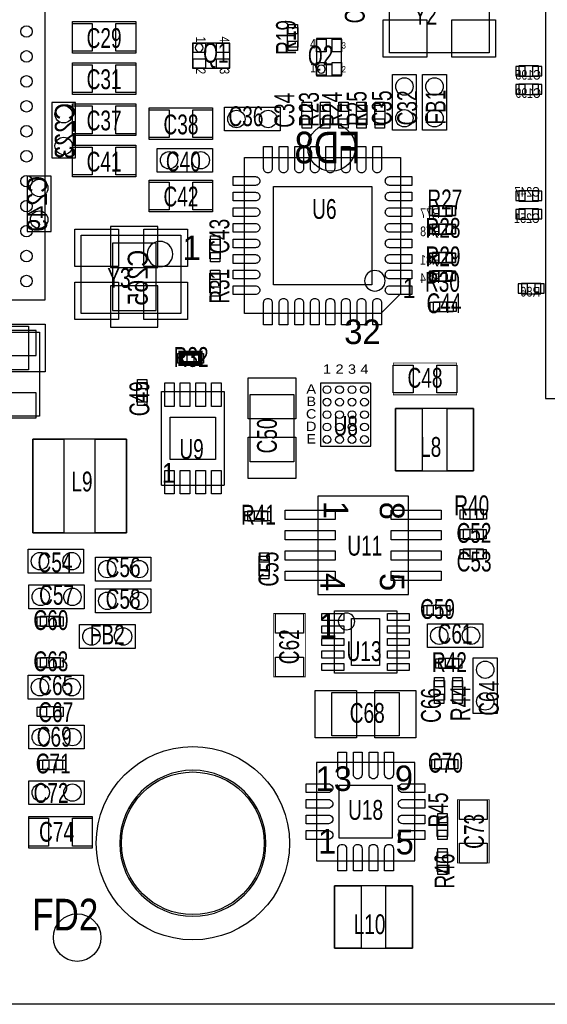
# Model space of a CAD drawing. Extents: x -75.3 to 6.7, y 91.5 to 147.4.
# Tile 2 of 11: x -55.3 to -38.4, y 91.5 to 123.1. Entities that reach past the tile are written whole.
import ezdxf
from ezdxf.enums import TextEntityAlignment as Align

# ---------------------------------------------------------------- set-up
doc = ezdxf.new("R2010")
doc.units = 0
for name, color, linetype in [('BG_OUTLINE', 1, 'CONTINUOUS'), ('PG_ASSEMBLY_BOTTOM', 2, 'CONTINUOUS'), ('PG_ASSEMBLY_TOP', 3, 'CONTINUOUS'), ('PIN_BOTTOM', 5, 'CONTINUOUS'), ('PIN_TOP', 4, 'CONTINUOUS'), ('RD_ASSEMBLY_BOTTOM', 6, 'CONTINUOUS'), ('RD_ASSEMBLY_TOP', 7, 'CONTINUOUS')]:
    doc.layers.add(name, color=color, linetype=linetype)

msp = doc.modelspace()

# ---------------------------------------------------------------- linework, layer by layer
at = {"layer": 'BG_OUTLINE'}
msp.add_lwpolyline([(-75.311, 91.51112), (-75.311, 139.799314), (-74.236072, 139.799314, 0.414214), (-73.511156, 140.52423, 0.414316), (-74.236072, 141.2494), (-75.311, 141.2494), (-75.311, 147.449286), (-32.811212, 147.449286), (-32.811212, 144.19707), (-32.811212, 143.841978, 0.414065), (-32.311086, 143.342106, 0.414065), (-31.81096, 143.841978), (-31.81096, 144.177004), (-31.81096, 147.449286), (6.688836, 147.449286), (6.688836, 146.345402), (6.688836, 141.2494), (5.613908, 141.2494, 0.414316), (4.888992, 140.52423, 0.414214), (5.613908, 139.799314), (6.68909, 139.799314), (6.68909, 91.51112)], format="xyb", close=True, dxfattribs=at)
at = {"layer": 'PG_ASSEMBLY_BOTTOM'}
for points in [[(-38.64864, 121.589292), (-39.27856, 121.589292), (-39.27856, 121.259092), (-38.64864, 121.259092)], [(-38.64864, 121.005092), (-39.27856, 121.005092), (-39.27856, 120.674892), (-38.64864, 120.674892)], [(-53.4924, 118.6434), (-53.4924, 120.4214), (-54.2544, 120.4214), (-54.2544, 118.6434)], [(-54.2798, 116.2812), (-54.2798, 118.0592), (-55.0418, 118.0592), (-55.0418, 116.2812)], [(-39.27856, 117.2591), (-38.64864, 117.2591), (-38.64864, 117.5893), (-39.27856, 117.5893)], [(-41.41724, 117.1067), (-42.04716, 117.1067), (-42.04716, 116.7765), (-41.41724, 116.7765)], [(-39.27856, 116.6749), (-38.64864, 116.6749), (-38.64864, 117.0051), (-39.27856, 117.0051)], [(-41.41724, 116.5225), (-42.04716, 116.5225), (-42.04716, 116.1923), (-41.41724, 116.1923)], [(-50.9143, 113.7539), (-50.9143, 115.9129), (-52.3113, 115.9129), (-52.3113, 113.7539)], [(-41.41724, 115.6081), (-42.04716, 115.6081), (-42.04716, 115.2779), (-41.41724, 115.2779)], [(-41.41724, 115.0239), (-42.04716, 115.0239), (-42.04716, 114.6937), (-41.41724, 114.6937)], [(-39.20236, 114.2873), (-38.57244, 114.2873), (-38.57244, 114.6175), (-39.20236, 114.6175)], [(-54.652926, 113.05921), (-54.652926, 110.35919), (-56.853074, 110.35919), (-56.853074, 113.05921)]]:
    msp.add_lwpolyline(points, close=True, dxfattribs=at)
at = {"layer": 'PG_ASSEMBLY_TOP'}
for points in [[(-38.424104, 133.928104), (-38.424104, 110.927896), (-15.423896, 110.927896), (-15.423896, 133.928104)], [(-68.467986, 114.094514), (-54.468014, 114.094514), (-54.468014, 126.494286), (-68.467986, 126.494286)], [(-40.2336, 122.0089), (-43.434, 122.0089), (-43.434, 124.5235), (-40.2336, 124.5235)], [(-51.562, 121.9962), (-53.594, 121.9962), (-53.594, 123.0122), (-51.562, 123.0122)], [(-46.3677, 122.81916), (-46.3677, 122.18924), (-46.6979, 122.18924), (-46.6979, 122.81916)], [(-45.76445, 121.269252), (-44.96435, 121.269252), (-44.96435, 122.469148), (-45.76445, 122.469148)], [(-49.748948, 122.32005), (-49.748948, 121.51995), (-48.549052, 121.51995), (-48.549052, 122.32005)], [(-51.562, 120.6754), (-53.594, 120.6754), (-53.594, 121.6914), (-51.562, 121.6914)], [(-42.5704, 121.3104), (-42.5704, 119.5324), (-43.3324, 119.5324), (-43.3324, 121.3104)], [(-42.3672, 119.5324), (-42.3672, 121.3104), (-41.6052, 121.3104), (-41.6052, 119.5324)], [(-51.562, 119.3546), (-53.594, 119.3546), (-53.594, 120.3706), (-51.562, 120.3706)], [(-48.7172, 120.269), (-46.9392, 120.269), (-46.9392, 119.507), (-48.7172, 119.507)], [(-46.2407, 119.70004), (-46.2407, 120.32996), (-45.9105, 120.32996), (-45.9105, 119.70004)], [(-45.3263, 120.32996), (-45.3263, 119.70004), (-45.6565, 119.70004), (-45.6565, 120.32996)], [(-44.7421, 120.32996), (-44.7421, 119.70004), (-45.0723, 119.70004), (-45.0723, 120.32996)], [(-44.1579, 120.32996), (-44.1579, 119.70004), (-44.4881, 119.70004), (-44.4881, 120.32996)], [(-43.9039, 119.70004), (-43.9039, 120.32996), (-43.5737, 120.32996), (-43.5737, 119.70004)], [(-49.0982, 119.2276), (-51.1302, 119.2276), (-51.1302, 120.2436), (-49.0982, 120.2436)], [(-51.562, 118.0338), (-53.594, 118.0338), (-53.594, 119.0498), (-51.562, 119.0498)], [(-50.8762, 118.9482), (-49.0982, 118.9482), (-49.0982, 118.1862), (-50.8762, 118.1862)], [(-43.70832, 113.648998), (-48.07712, 113.648998), (-48.07712, 118.652798), (-43.07332, 118.652798), (-43.07332, 114.283998)], [(-49.0982, 116.9162), (-51.1302, 116.9162), (-51.1302, 117.9322), (-49.0982, 117.9322)], [(-42.04716, 117.1067), (-41.41724, 117.1067), (-41.41724, 116.7765), (-42.04716, 116.7765)], [(-42.04716, 116.5225), (-41.41724, 116.5225), (-41.41724, 116.1923), (-42.04716, 116.1923)], [(-50.1142, 113.6523), (-53.3146, 113.6523), (-53.3146, 116.1669), (-50.1142, 116.1669)], [(-48.8569, 116.03736), (-48.8569, 115.40744), (-49.1871, 115.40744), (-49.1871, 116.03736)], [(-42.04716, 115.6081), (-41.41724, 115.6081), (-41.41724, 115.2779), (-42.04716, 115.2779)], [(-48.8569, 114.94516), (-48.8569, 114.31524), (-49.1871, 114.31524), (-49.1871, 114.94516)], [(-42.04716, 115.0239), (-41.41724, 115.0239), (-41.41724, 114.6937), (-42.04716, 114.6937)], [(-42.02176, 114.0333), (-41.39184, 114.0333), (-41.39184, 113.7031), (-42.02176, 113.7031)], [(-55.0037, 111.8489), (-57.1627, 111.8489), (-57.1627, 113.2459), (-55.0037, 113.2459)], [(-51.1937, 111.43996), (-51.1937, 110.81004), (-51.5239, 110.81004), (-51.5239, 111.43996)], [(-44.023534, 109.406182), (-44.023534, 111.421418), (-45.638466, 111.421418), (-45.638466, 109.406182)], [(-47.8917, 108.9025), (-47.8917, 111.0615), (-46.4947, 111.0615), (-46.4947, 108.9025)], [(-43.232324, 108.609638), (-40.732456, 108.609638), (-40.732456, 110.609634), (-43.232324, 110.609634)], [(-51.865276, 109.627924), (-54.865524, 109.627924), (-54.865524, 106.627676), (-51.865276, 106.627676)], [(-45.722286, 107.795314), (-45.722286, 104.650286), (-42.822114, 104.650286), (-42.822114, 107.795314)], [(-47.96536, 107.3277), (-47.33544, 107.3277), (-47.33544, 106.9975), (-47.96536, 106.9975)], [(-40.42664, 107.0483), (-41.05656, 107.0483), (-41.05656, 107.3785), (-40.42664, 107.3785)], [(-41.05656, 106.7435), (-40.42664, 106.7435), (-40.42664, 106.4133), (-41.05656, 106.4133)], [(-55.0164, 106.0958), (-53.2384, 106.0958), (-53.2384, 105.3338), (-55.0164, 105.3338)], [(-41.05656, 106.1085), (-40.42664, 106.1085), (-40.42664, 105.7783), (-41.05656, 105.7783)], [(-51.0794, 105.0798), (-52.8574, 105.0798), (-52.8574, 105.8418), (-51.0794, 105.8418)], [(-47.2821, 105.87736), (-47.2821, 105.24744), (-47.6123, 105.24744), (-47.6123, 105.87736)], [(-53.213, 104.1908), (-54.991, 104.1908), (-54.991, 104.9528), (-53.213, 104.9528)], [(-51.0794, 104.0638), (-52.8574, 104.0638), (-52.8574, 104.8258), (-51.0794, 104.8258)], [(-42.22496, 104.3051), (-41.59504, 104.3051), (-41.59504, 103.9749), (-42.22496, 103.9749)], [(-54.62016, 103.9495), (-53.99024, 103.9495), (-53.99024, 103.6193), (-54.62016, 103.6193)], [(-43.196002, 104.123998), (-43.196002, 102.124002), (-45.195998, 102.124002), (-45.195998, 104.123998)], [(-51.5874, 102.9208), (-53.3654, 102.9208), (-53.3654, 103.6828), (-51.5874, 103.6828)], [(-40.4368, 102.9462), (-42.2148, 102.9462), (-42.2148, 103.7082), (-40.4368, 103.7082)], [(-54.62016, 102.6287), (-53.99024, 102.6287), (-53.99024, 102.2985), (-54.62016, 102.2985)], [(-41.84396, 102.6033), (-41.21404, 102.6033), (-41.21404, 102.2731), (-41.84396, 102.2731)], [(-40.7416, 100.838), (-40.7416, 102.616), (-39.9796, 102.616), (-39.9796, 100.838)], [(-53.2384, 101.2952), (-55.0164, 101.2952), (-55.0164, 102.0572), (-53.2384, 102.0572)], [(-41.6687, 101.88956), (-41.6687, 101.25964), (-41.9989, 101.25964), (-41.9989, 101.88956)], [(-41.0845, 101.88956), (-41.0845, 101.25964), (-41.4147, 101.25964), (-41.4147, 101.88956)], [(-45.2755, 101.5111), (-43.1165, 101.5111), (-43.1165, 100.1141), (-45.2755, 100.1141)], [(-53.99024, 100.7237), (-54.62016, 100.7237), (-54.62016, 101.0539), (-53.99024, 101.0539)], [(-54.991, 100.457), (-53.213, 100.457), (-53.213, 99.695), (-54.991, 99.695)], [(-54.54396, 99.3521), (-53.91404, 99.3521), (-53.91404, 99.0219), (-54.54396, 99.0219)], [(-45.771054, 96.113346), (-42.620946, 96.113346), (-42.620946, 99.263454), (-45.771054, 99.263454)], [(-41.97096, 99.3775), (-41.34104, 99.3775), (-41.34104, 99.0473), (-41.97096, 99.0473)], [(-54.991, 98.679), (-53.213, 98.679), (-53.213, 97.917), (-54.991, 97.917)], [(-52.959, 96.52), (-54.991, 96.52), (-54.991, 97.536), (-52.959, 97.536)], [(-41.8973, 96.89084), (-41.8973, 97.52076), (-41.5671, 97.52076), (-41.5671, 96.89084)], [(-41.8973, 95.77324), (-41.8973, 96.40316), (-41.5671, 96.40316), (-41.5671, 95.77324)], [(-45.191934, 93.310202), (-42.692066, 93.310202), (-42.692066, 95.310198), (-45.191934, 95.310198)]]:
    msp.add_lwpolyline(points, close=True, dxfattribs=at)
for points in [[(-49.403, 122.174, 1), (-49.657, 122.174, 1)], [(-45.4914, 121.4882, 1), (-45.7454, 121.4882, 1)], [(-50.377852, 115.5573, 1), (-51.196748, 115.5573, 1)], [(-43.56862, 114.703098, 1), (-44.22902, 114.703098, 1)], [(-44.540424, 103.7844, 1), (-45.070776, 103.7844, 1)], [(-47.392844, 96.6724, 1), (-52.073556, 96.6724, 1)]]:
    msp.add_lwpolyline(points, format="xyb", close=True, dxfattribs=at)
for points, const_width in [([(-50.12436, 112.3823), (-49.49444, 112.3823), (-49.49444, 112.0521), (-50.12436, 112.0521)], 0.1524), ([(-43.307, 112.0648), (-41.275, 112.0648), (-41.275, 111.0488), (-43.307, 111.0488)], 0.0254), ([(-47.1424, 102.0064), (-47.1424, 104.0384), (-46.1264, 104.0384), (-46.1264, 102.0064)], 0.0254), ([(-40.2336, 98.0694), (-40.2336, 96.0374), (-41.2496, 96.0374), (-41.2496, 98.0694)], 0.0254)]:
    msp.add_lwpolyline(points, close=True, dxfattribs=dict(at, const_width=const_width))
for points in [[(-50.733198, 108.151676), (-50.733198, 111.151924), (-48.733202, 111.151924), (-48.733202, 108.151676)], [(-50.733198, 108.151676), (-48.733202, 108.151676)]]:
    msp.add_lwpolyline(points, dxfattribs=at)
at = {"layer": 'PIN_BOTTOM'}
for points in [[(-39.08044, 121.274078), (-39.08044, 121.574052), (-39.380414, 121.574052), (-39.380414, 121.274078)], [(-38.546532, 121.274078), (-38.546532, 121.574052), (-38.846506, 121.574052), (-38.846506, 121.274078)], [(-39.08044, 120.689878), (-39.08044, 120.989852), (-39.380414, 120.989852), (-39.380414, 120.689878)], [(-38.546532, 120.689878), (-38.546532, 120.989852), (-38.846506, 120.989852), (-38.846506, 120.689878)], [(-39.380541, 117.574187), (-39.380541, 117.274213), (-39.080567, 117.274213), (-39.080567, 117.574187)], [(-38.846633, 117.574187), (-38.846633, 117.274213), (-38.546659, 117.274213), (-38.546659, 117.574187)], [(-41.84904, 116.791486), (-41.84904, 117.09146), (-42.149014, 117.09146), (-42.149014, 116.791486)], [(-41.315132, 116.791486), (-41.315132, 117.09146), (-41.615106, 117.09146), (-41.615106, 116.791486)], [(-39.380541, 116.989987), (-39.380541, 116.690013), (-39.080567, 116.690013), (-39.080567, 116.989987)], [(-38.846633, 116.989987), (-38.846633, 116.690013), (-38.546659, 116.690013), (-38.546659, 116.989987)], [(-41.84904, 116.207286), (-41.84904, 116.50726), (-42.149014, 116.50726), (-42.149014, 116.207286)], [(-41.315132, 116.207286), (-41.315132, 116.50726), (-41.615106, 116.50726), (-41.615106, 116.207286)], [(-52.3748, 116.4463), (-52.3748, 115.1255), (-50.8508, 115.1255), (-50.8508, 116.4463)], [(-41.84904, 115.292886), (-41.84904, 115.59286), (-42.149014, 115.59286), (-42.149014, 115.292886)], [(-41.315132, 115.292886), (-41.315132, 115.59286), (-41.615106, 115.59286), (-41.615106, 115.292886)], [(-41.84904, 114.708686), (-41.84904, 115.00866), (-42.149014, 115.00866), (-42.149014, 114.708686)], [(-41.315132, 114.708686), (-41.315132, 115.00866), (-41.615106, 115.00866), (-41.615106, 114.708686)], [(-39.304341, 114.602387), (-39.304341, 114.302413), (-39.004367, 114.302413), (-39.004367, 114.602387)], [(-38.770433, 114.602387), (-38.770433, 114.302413), (-38.470459, 114.302413), (-38.470459, 114.602387)], [(-52.3748, 114.5413), (-52.3748, 113.2205), (-50.8508, 113.2205), (-50.8508, 114.5413)], [(-56.752998, 112.309148), (-54.753002, 112.309148), (-54.753002, 113.109248), (-56.752998, 113.109248)], [(-56.752998, 110.309152), (-54.753002, 110.309152), (-54.753002, 111.109252), (-56.752998, 111.109252)]]:
    msp.add_lwpolyline(points, close=True, dxfattribs=at)
for centre, radius in [((-53.8734, 120.0404), 0.2794), ((-45.2882, 118.9736), 0.762), ((-53.8734, 119.0244), 0.2794), ((-54.6608, 117.6782), 0.2794), ((-54.6608, 116.6622), 0.2794), ((-49.7332, 96.6724), 3.0988)]:
    msp.add_circle(centre, radius, dxfattribs=at)
at = {"layer": 'PIN_TOP'}
for points in [[(-53.594, 122.0597), (-53.594, 122.9487), (-52.959, 122.9487), (-52.959, 122.0597)], [(-52.197, 122.0597), (-52.197, 122.9487), (-51.562, 122.9487), (-51.562, 122.0597)], [(-46.682787, 122.921141), (-46.382813, 122.921141), (-46.382813, 122.621167), (-46.682787, 122.621167)], [(-42.23385, 123.066048), (-42.23385, 121.866152), (-43.633898, 121.866152), (-43.633898, 123.066048)], [(-40.033702, 123.066048), (-40.033702, 121.866152), (-41.43375, 121.866152), (-41.43375, 123.066048)], [(-49.724945, 122.320431), (-49.322863, 122.320431), (-49.322863, 122.019441), (-49.724945, 122.019441)], [(-48.975137, 122.320431), (-48.573055, 122.320431), (-48.573055, 122.019441), (-48.975137, 122.019441)], [(-46.682787, 122.387233), (-46.382813, 122.387233), (-46.382813, 122.087259), (-46.682787, 122.087259)], [(-45.764958, 122.042936), (-45.764958, 122.445018), (-45.463968, 122.445018), (-45.463968, 122.042936)], [(-45.265086, 122.042936), (-45.265086, 122.445018), (-44.964096, 122.445018), (-44.964096, 122.042936)], [(-53.594, 120.7389), (-53.594, 121.6279), (-52.959, 121.6279), (-52.959, 120.7389)], [(-52.197, 120.7389), (-52.197, 121.6279), (-51.562, 121.6279), (-51.562, 120.7389)], [(-49.724945, 121.820559), (-49.322863, 121.820559), (-49.322863, 121.519569), (-49.724945, 121.519569)], [(-48.975137, 121.820559), (-48.573055, 121.820559), (-48.573055, 121.519569), (-48.975137, 121.519569)], [(-45.764958, 121.293128), (-45.764958, 121.69521), (-45.463968, 121.69521), (-45.463968, 121.293128)], [(-45.265086, 121.293128), (-45.265086, 121.69521), (-44.964096, 121.69521), (-44.964096, 121.293128)], [(-53.594, 119.4181), (-53.594, 120.3071), (-52.959, 120.3071), (-52.959, 119.4181)], [(-52.197, 119.4181), (-52.197, 120.3071), (-51.562, 120.3071), (-51.562, 119.4181)], [(-45.925613, 120.131967), (-46.225587, 120.131967), (-46.225587, 120.431941), (-45.925613, 120.431941)], [(-45.641387, 120.431941), (-45.341413, 120.431941), (-45.341413, 120.131967), (-45.641387, 120.131967)], [(-45.057187, 120.431941), (-44.757213, 120.431941), (-44.757213, 120.131967), (-45.057187, 120.131967)], [(-44.472987, 120.431941), (-44.173013, 120.431941), (-44.173013, 120.131967), (-44.472987, 120.131967)], [(-43.588813, 120.131967), (-43.888787, 120.131967), (-43.888787, 120.431941), (-43.588813, 120.431941)], [(-51.1302, 119.2911), (-51.1302, 120.1801), (-50.4952, 120.1801), (-50.4952, 119.2911)], [(-49.7332, 119.2911), (-49.7332, 120.1801), (-49.0982, 120.1801), (-49.0982, 119.2911)], [(-45.925613, 119.598059), (-46.225587, 119.598059), (-46.225587, 119.898033), (-45.925613, 119.898033)], [(-45.641387, 119.898033), (-45.341413, 119.898033), (-45.341413, 119.598059), (-45.641387, 119.598059)], [(-45.057187, 119.898033), (-44.757213, 119.898033), (-44.757213, 119.598059), (-45.057187, 119.598059)], [(-44.472987, 119.898033), (-44.173013, 119.898033), (-44.173013, 119.598059), (-44.472987, 119.598059)], [(-43.588813, 119.598059), (-43.888787, 119.598059), (-43.888787, 119.898033), (-43.588813, 119.898033)], [(-53.594, 118.0973), (-53.594, 118.9863), (-52.959, 118.9863), (-52.959, 118.0973)], [(-52.197, 118.0973), (-52.197, 118.9863), (-51.562, 118.9863), (-51.562, 118.0973)], [(-51.1302, 116.9797), (-51.1302, 117.8687), (-50.4952, 117.8687), (-50.4952, 116.9797)], [(-49.7332, 116.9797), (-49.7332, 117.8687), (-49.0982, 117.8687), (-49.0982, 116.9797)], [(-44.00042, 117.725698), (-44.00042, 114.576098), (-47.15002, 114.576098), (-47.15002, 117.725698)], [(-42.149268, 116.791486), (-42.149268, 117.09146), (-41.849294, 117.09146), (-41.849294, 116.791486)], [(-41.61536, 116.791486), (-41.61536, 117.09146), (-41.315386, 117.09146), (-41.315386, 116.791486)], [(-42.149268, 116.207286), (-42.149268, 116.50726), (-41.849294, 116.50726), (-41.849294, 116.207286)], [(-41.61536, 116.207286), (-41.61536, 116.50726), (-41.315386, 116.50726), (-41.315386, 116.207286)], [(-52.119276, 116.360448), (-52.119276, 115.160552), (-53.519324, 115.160552), (-53.519324, 116.360448)], [(-49.909476, 116.360448), (-49.909476, 115.160552), (-51.309524, 115.160552), (-51.309524, 116.360448)], [(-49.171987, 116.139341), (-48.872013, 116.139341), (-48.872013, 115.839367), (-49.171987, 115.839367)], [(-49.171987, 115.605433), (-48.872013, 115.605433), (-48.872013, 115.305459), (-49.171987, 115.305459)], [(-42.149268, 115.292886), (-42.149268, 115.59286), (-41.849294, 115.59286), (-41.849294, 115.292886)], [(-41.61536, 115.292886), (-41.61536, 115.59286), (-41.315386, 115.59286), (-41.315386, 115.292886)], [(-49.171987, 115.047141), (-48.872013, 115.047141), (-48.872013, 114.747167), (-49.171987, 114.747167)], [(-42.149268, 114.708686), (-42.149268, 115.00866), (-41.849294, 115.00866), (-41.849294, 114.708686)], [(-41.61536, 114.708686), (-41.61536, 115.00866), (-41.315386, 115.00866), (-41.315386, 114.708686)], [(-52.119276, 114.658648), (-52.119276, 113.458752), (-53.519324, 113.458752), (-53.519324, 114.658648)], [(-49.909476, 114.658648), (-49.909476, 113.458752), (-51.309524, 113.458752), (-51.309524, 114.658648)], [(-49.171987, 114.513233), (-48.872013, 114.513233), (-48.872013, 114.213259), (-49.171987, 114.213259)], [(-42.123868, 113.718086), (-42.123868, 114.01806), (-41.823894, 114.01806), (-41.823894, 113.718086)], [(-41.58996, 113.718086), (-41.58996, 114.01806), (-41.289986, 114.01806), (-41.289986, 113.718086)], [(-55.7911, 113.3094), (-54.4703, 113.3094), (-54.4703, 111.7854), (-55.7911, 111.7854)], [(-50.226468, 112.067086), (-50.226468, 112.36706), (-49.926494, 112.36706), (-49.926494, 112.067086)], [(-49.69256, 112.067086), (-49.69256, 112.36706), (-49.392586, 112.36706), (-49.392586, 112.067086)], [(-42.672, 112.0013), (-42.672, 111.1123), (-43.307, 111.1123), (-43.307, 112.0013)], [(-41.275, 112.0013), (-41.275, 111.1123), (-41.91, 111.1123), (-41.91, 112.0013)], [(-51.508787, 111.541941), (-51.208813, 111.541941), (-51.208813, 111.241967), (-51.508787, 111.241967)], [(-50.635662, 110.67669), (-50.635662, 111.426752), (-50.330862, 111.426752), (-50.330862, 110.67669)], [(-50.135536, 110.67669), (-50.135536, 111.426752), (-49.830736, 111.426752), (-49.830736, 110.67669)], [(-49.635664, 110.67669), (-49.635664, 111.426752), (-49.330864, 111.426752), (-49.330864, 110.67669)], [(-49.135538, 110.67669), (-49.135538, 111.426752), (-48.830738, 111.426752), (-48.830738, 110.67669)], [(-46.4312, 111.5949), (-46.4312, 110.2741), (-47.9552, 110.2741), (-47.9552, 111.5949)], [(-51.508787, 111.008033), (-51.208813, 111.008033), (-51.208813, 110.708059), (-51.508787, 110.708059)], [(-42.38244, 108.609638), (-43.232324, 108.609638), (-43.232324, 110.609634), (-42.38244, 110.609634)], [(-40.732456, 108.609638), (-41.58234, 108.609638), (-41.58234, 110.609634), (-40.732456, 110.609634)], [(-50.463196, 108.971842), (-50.463196, 110.331758), (-49.003204, 110.331758), (-49.003204, 108.971842)], [(-53.865399, 109.627797), (-53.865399, 106.627803), (-54.865397, 106.627803), (-54.865397, 109.627797)], [(-51.865403, 109.627797), (-51.865403, 106.627803), (-52.865401, 106.627803), (-52.865401, 109.627797)], [(-46.4312, 109.6899), (-46.4312, 108.3691), (-47.9552, 108.3691), (-47.9552, 109.6899)], [(-50.635662, 107.876594), (-50.635662, 108.626656), (-50.330862, 108.626656), (-50.330862, 107.876594)], [(-50.135536, 107.876594), (-50.135536, 108.626656), (-49.830736, 108.626656), (-49.830736, 107.876594)], [(-49.635664, 107.876594), (-49.635664, 108.626656), (-49.330864, 108.626656), (-49.330864, 107.876594)], [(-49.135538, 107.876594), (-49.135538, 108.626656), (-48.830738, 108.626656), (-48.830738, 107.876594)], [(-48.067468, 107.012486), (-48.067468, 107.31246), (-47.767494, 107.31246), (-47.767494, 107.012486)], [(-47.53356, 107.012486), (-47.53356, 107.31246), (-47.233586, 107.31246), (-47.233586, 107.012486)], [(-46.772195, 107.347893), (-45.172249, 107.347893), (-45.172249, 107.047919), (-46.772195, 107.047919)], [(-43.372151, 107.347893), (-41.772205, 107.347893), (-41.772205, 107.047919), (-43.372151, 107.047919)], [(-40.858567, 107.363387), (-40.858567, 107.063413), (-41.158541, 107.063413), (-41.158541, 107.363387)], [(-40.324659, 107.363387), (-40.324659, 107.063413), (-40.624633, 107.063413), (-40.624633, 107.363387)], [(-46.772195, 106.697907), (-45.172249, 106.697907), (-45.172249, 106.397933), (-46.772195, 106.397933)], [(-43.372151, 106.697907), (-41.772205, 106.697907), (-41.772205, 106.397933), (-43.372151, 106.397933)], [(-41.158668, 106.428286), (-41.158668, 106.72826), (-40.858694, 106.72826), (-40.858694, 106.428286)], [(-40.62476, 106.428286), (-40.62476, 106.72826), (-40.324786, 106.72826), (-40.324786, 106.428286)], [(-46.772195, 106.047667), (-45.172249, 106.047667), (-45.172249, 105.747693), (-46.772195, 105.747693)], [(-43.372151, 106.047667), (-41.772205, 106.047667), (-41.772205, 105.747693), (-43.372151, 105.747693)], [(-41.158668, 105.793286), (-41.158668, 106.09326), (-40.858694, 106.09326), (-40.858694, 105.793286)], [(-40.62476, 105.793286), (-40.62476, 106.09326), (-40.324786, 106.09326), (-40.324786, 105.793286)], [(-47.597187, 105.979341), (-47.297213, 105.979341), (-47.297213, 105.679367), (-47.597187, 105.679367)], [(-47.597187, 105.445433), (-47.297213, 105.445433), (-47.297213, 105.145459), (-47.597187, 105.145459)], [(-46.772195, 105.397681), (-45.172249, 105.397681), (-45.172249, 105.097707), (-46.772195, 105.097707)], [(-43.372151, 105.397681), (-41.772205, 105.397681), (-41.772205, 105.097707), (-43.372151, 105.097707)], [(-42.327068, 103.989886), (-42.327068, 104.28986), (-42.027094, 104.28986), (-42.027094, 103.989886)], [(-41.79316, 103.989886), (-41.79316, 104.28986), (-41.493186, 104.28986), (-41.493186, 103.989886)], [(-54.722268, 103.634286), (-54.722268, 103.93426), (-54.422294, 103.93426), (-54.422294, 103.634286)], [(-54.18836, 103.634286), (-54.18836, 103.93426), (-53.888386, 103.93426), (-53.888386, 103.634286)], [(-47.0789, 104.0384), (-46.1899, 104.0384), (-46.1899, 103.4034), (-47.0789, 103.4034)], [(-45.596048, 104.039162), (-44.896024, 104.039162), (-44.896024, 103.809038), (-45.596048, 103.809038)], [(-44.645961, 103.874062), (-43.746039, 103.874062), (-43.746039, 102.373938), (-44.645961, 102.373938)], [(-43.495976, 104.039162), (-42.795952, 104.039162), (-42.795952, 103.809038), (-43.495976, 103.809038)], [(-45.596048, 103.639112), (-44.896024, 103.639112), (-44.896024, 103.408988), (-45.596048, 103.408988)], [(-43.495976, 103.639112), (-42.795952, 103.639112), (-42.795952, 103.408988), (-43.495976, 103.408988)], [(-45.596048, 103.239062), (-44.896024, 103.239062), (-44.896024, 103.008938), (-45.596048, 103.008938)], [(-43.495976, 103.239062), (-42.795952, 103.239062), (-42.795952, 103.008938), (-43.495976, 103.008938)], [(-54.722268, 102.313486), (-54.722268, 102.61346), (-54.422294, 102.61346), (-54.422294, 102.313486)], [(-54.18836, 102.313486), (-54.18836, 102.61346), (-53.888386, 102.61346), (-53.888386, 102.313486)], [(-47.0789, 102.6414), (-46.1899, 102.6414), (-46.1899, 102.0064), (-47.0789, 102.0064)], [(-45.596048, 102.839012), (-44.896024, 102.839012), (-44.896024, 102.608888), (-45.596048, 102.608888)], [(-43.495976, 102.839012), (-42.795952, 102.839012), (-42.795952, 102.608888), (-43.495976, 102.608888)], [(-41.946068, 102.288086), (-41.946068, 102.58806), (-41.646094, 102.58806), (-41.646094, 102.288086)], [(-41.41216, 102.288086), (-41.41216, 102.58806), (-41.112186, 102.58806), (-41.112186, 102.288086)], [(-45.596048, 102.438962), (-44.896024, 102.438962), (-44.896024, 102.208838), (-45.596048, 102.208838)], [(-43.495976, 102.438962), (-42.795952, 102.438962), (-42.795952, 102.208838), (-43.495976, 102.208838)], [(-41.983787, 101.991541), (-41.683813, 101.991541), (-41.683813, 101.691567), (-41.983787, 101.691567)], [(-41.399587, 101.991541), (-41.099613, 101.991541), (-41.099613, 101.691567), (-41.399587, 101.691567)], [(-44.4881, 100.0506), (-45.8089, 100.0506), (-45.8089, 101.5746), (-44.4881, 101.5746)], [(-42.5831, 100.0506), (-43.9039, 100.0506), (-43.9039, 101.5746), (-42.5831, 101.5746)], [(-41.983787, 101.457633), (-41.683813, 101.457633), (-41.683813, 101.157659), (-41.983787, 101.157659)], [(-41.399587, 101.457633), (-41.099613, 101.457633), (-41.099613, 101.157659), (-41.399587, 101.157659)], [(-54.422167, 101.038787), (-54.422167, 100.738813), (-54.722141, 100.738813), (-54.722141, 101.038787)], [(-53.888259, 101.038787), (-53.888259, 100.738813), (-54.188233, 100.738813), (-54.188233, 101.038787)], [(-54.646068, 99.036886), (-54.646068, 99.33686), (-54.346094, 99.33686), (-54.346094, 99.036886)], [(-54.11216, 99.036886), (-54.11216, 99.33686), (-53.812186, 99.33686), (-53.812186, 99.036886)], [(-42.073068, 99.062286), (-42.073068, 99.36226), (-41.773094, 99.36226), (-41.773094, 99.062286)], [(-41.53916, 99.062286), (-41.53916, 99.36226), (-41.239186, 99.36226), (-41.239186, 99.062286)], [(-43.345989, 96.838389), (-45.046011, 96.838389), (-45.046011, 98.538411), (-43.345989, 98.538411)], [(-40.2971, 97.4344), (-41.1861, 97.4344), (-41.1861, 98.0694), (-40.2971, 98.0694)], [(-41.582213, 97.322767), (-41.882187, 97.322767), (-41.882187, 97.622741), (-41.582213, 97.622741)], [(-54.991, 96.5835), (-54.991, 97.4725), (-54.356, 97.4725), (-54.356, 96.5835)], [(-53.594, 96.5835), (-53.594, 97.4725), (-52.959, 97.4725), (-52.959, 96.5835)], [(-41.582213, 96.788859), (-41.882187, 96.788859), (-41.882187, 97.088833), (-41.582213, 97.088833)], [(-40.2971, 96.0374), (-41.1861, 96.0374), (-41.1861, 96.6724), (-40.2971, 96.6724)], [(-41.582213, 96.205167), (-41.882187, 96.205167), (-41.882187, 96.505141), (-41.582213, 96.505141)], [(-41.582213, 95.671259), (-41.882187, 95.671259), (-41.882187, 95.971233), (-41.582213, 95.971233)], [(-44.34205, 93.310202), (-45.191934, 93.310202), (-45.191934, 95.310198), (-44.34205, 95.310198)], [(-42.692066, 93.310202), (-43.54195, 93.310202), (-43.54195, 95.310198), (-42.692066, 95.310198)]]:
    msp.add_lwpolyline(points, close=True, dxfattribs=at)
for points in [[(-47.185326, 118.30177, -0.414214), (-47.32528, 118.161816, -0.414214), (-47.465234, 118.30177), (-47.465234, 119.0117), (-47.185326, 119.0117)], [(-46.684946, 118.30177, -0.414214), (-46.8249, 118.161816, -0.414214), (-46.964854, 118.30177), (-46.964854, 119.0117), (-46.684946, 119.0117)], [(-46.184566, 118.30177, -0.414214), (-46.32452, 118.161816, -0.414214), (-46.464474, 118.30177), (-46.464474, 119.0117), (-46.184566, 119.0117)], [(-45.684186, 118.30177, -0.414214), (-45.82414, 118.161816, -0.414214), (-45.964094, 118.30177), (-45.964094, 119.0117), (-45.684186, 119.0117)], [(-45.186346, 118.30177, -0.414214), (-45.3263, 118.161816, -0.414214), (-45.466254, 118.30177), (-45.466254, 119.0117), (-45.186346, 119.0117)], [(-44.685966, 118.30177, -0.414214), (-44.82592, 118.161816, -0.414214), (-44.965874, 118.30177), (-44.965874, 119.0117), (-44.685966, 119.0117)], [(-44.185586, 118.30177, -0.414214), (-44.32554, 118.161816, -0.414214), (-44.465494, 118.30177), (-44.465494, 119.0117), (-44.185586, 119.0117)], [(-43.685206, 118.30177, -0.414214), (-43.82516, 118.161816, -0.414214), (-43.965114, 118.30177), (-43.965114, 119.0117), (-43.685206, 119.0117)], [(-47.726092, 118.040912, -0.414214), (-47.586138, 117.900958, -0.414214), (-47.726092, 117.761004), (-48.436022, 117.761004), (-48.436022, 118.040912)], [(-43.424348, 117.761004, -0.414214), (-43.564302, 117.900958, -0.414214), (-43.424348, 118.040912), (-42.714418, 118.040912), (-42.714418, 117.761004)], [(-47.726092, 117.540532, -0.414214), (-47.586138, 117.400578, -0.414214), (-47.726092, 117.260624), (-48.436022, 117.260624), (-48.436022, 117.540532)], [(-43.424348, 117.260624, -0.414214), (-43.564302, 117.400578, -0.414214), (-43.424348, 117.540532), (-42.714418, 117.540532), (-42.714418, 117.260624)], [(-47.726092, 117.040152, -0.414214), (-47.586138, 116.900198, -0.414214), (-47.726092, 116.760244), (-48.436022, 116.760244), (-48.436022, 117.040152)], [(-43.424348, 116.760244, -0.414214), (-43.564302, 116.900198, -0.414214), (-43.424348, 117.040152), (-42.714418, 117.040152), (-42.714418, 116.760244)], [(-47.726092, 116.539772, -0.414214), (-47.586138, 116.399818, -0.414214), (-47.726092, 116.259864), (-48.436022, 116.259864), (-48.436022, 116.539772)], [(-43.424348, 116.259864, -0.414214), (-43.564302, 116.399818, -0.414214), (-43.424348, 116.539772), (-42.714418, 116.539772), (-42.714418, 116.259864)], [(-47.726092, 116.041932, -0.414214), (-47.586138, 115.901978, -0.414214), (-47.726092, 115.762024), (-48.436022, 115.762024), (-48.436022, 116.041932)], [(-43.424348, 115.762024, -0.414214), (-43.564302, 115.901978, -0.414214), (-43.424348, 116.041932), (-42.714418, 116.041932), (-42.714418, 115.762024)], [(-47.726092, 115.541552, -0.414214), (-47.586138, 115.401598, -0.414214), (-47.726092, 115.261644), (-48.436022, 115.261644), (-48.436022, 115.541552)], [(-43.424348, 115.261644, -0.414214), (-43.564302, 115.401598, -0.414214), (-43.424348, 115.541552), (-42.714418, 115.541552), (-42.714418, 115.261644)], [(-47.726092, 115.041172, -0.414214), (-47.586138, 114.901218, -0.414214), (-47.726092, 114.761264), (-48.436022, 114.761264), (-48.436022, 115.041172)], [(-43.424348, 114.761264, -0.414214), (-43.564302, 114.901218, -0.414214), (-43.424348, 115.041172), (-42.714418, 115.041172), (-42.714418, 114.761264)], [(-47.726092, 114.540792, -0.414214), (-47.586138, 114.400838, -0.414214), (-47.726092, 114.260884), (-48.436022, 114.260884), (-48.436022, 114.540792)], [(-43.424348, 114.260884, -0.414214), (-43.564302, 114.400838, -0.414214), (-43.424348, 114.540792), (-42.714418, 114.540792), (-42.714418, 114.260884)], [(-47.465234, 114.000026, -0.414214), (-47.32528, 114.13998, -0.414214), (-47.185326, 114.000026), (-47.185326, 113.290096), (-47.465234, 113.290096)], [(-46.964854, 114.000026, -0.414214), (-46.8249, 114.13998, -0.414214), (-46.684946, 114.000026), (-46.684946, 113.290096), (-46.964854, 113.290096)], [(-46.464474, 114.000026, -0.414214), (-46.32452, 114.13998, -0.414214), (-46.184566, 114.000026), (-46.184566, 113.290096), (-46.464474, 113.290096)], [(-45.964094, 114.000026, -0.414214), (-45.82414, 114.13998, -0.414214), (-45.684186, 114.000026), (-45.684186, 113.290096), (-45.964094, 113.290096)], [(-45.466254, 114.000026, -0.414214), (-45.3263, 114.13998, -0.414214), (-45.186346, 114.000026), (-45.186346, 113.290096), (-45.466254, 113.290096)], [(-44.965874, 114.000026, -0.414214), (-44.82592, 114.13998, -0.414214), (-44.685966, 114.000026), (-44.685966, 113.290096), (-44.965874, 113.290096)], [(-44.465494, 114.000026, -0.414214), (-44.32554, 114.13998, -0.414214), (-44.185586, 114.000026), (-44.185586, 113.290096), (-44.465494, 113.290096)], [(-43.965114, 114.000026, -0.414214), (-43.82516, 114.13998, -0.414214), (-43.685206, 114.000026), (-43.685206, 113.290096), (-43.965114, 113.290096)], [(-44.806108, 99.58832), (-44.806108, 98.87839, -1.000086), (-45.086016, 98.87839), (-45.086016, 99.58832)], [(-44.305982, 99.58832), (-44.305982, 98.87839, -1.000086), (-44.58589, 98.87839), (-44.58589, 99.58832)], [(-43.80611, 99.58832), (-43.80611, 98.87839, -1.000086), (-44.086018, 98.87839), (-44.086018, 99.58832)], [(-43.305984, 99.58832), (-43.305984, 98.87839, -1.000086), (-43.585892, 98.87839), (-43.585892, 99.58832)], [(-46.09592, 98.578416), (-45.38599, 98.578416, -1.000086), (-45.38599, 98.298508), (-46.09592, 98.298508)], [(-42.29608, 98.298508), (-43.00601, 98.298508, -1.000086), (-43.00601, 98.578416), (-42.29608, 98.578416)], [(-46.09592, 98.07829), (-45.38599, 98.07829, -1.000086), (-45.38599, 97.798382), (-46.09592, 97.798382)], [(-42.29608, 97.798382), (-43.00601, 97.798382, -1.000086), (-43.00601, 98.07829), (-42.29608, 98.07829)], [(-46.09592, 97.578418), (-45.38599, 97.578418, -1.000086), (-45.38599, 97.29851), (-46.09592, 97.29851)], [(-42.29608, 97.29851), (-43.00601, 97.29851, -1.000086), (-43.00601, 97.578418), (-42.29608, 97.578418)], [(-46.09592, 97.078292), (-45.38599, 97.078292, -1.000086), (-45.38599, 96.798384), (-46.09592, 96.798384)], [(-42.29608, 96.798384), (-43.00601, 96.798384, -1.000086), (-43.00601, 97.078292), (-42.29608, 97.078292)], [(-45.086016, 95.78848), (-45.086016, 96.49841, -1.000086), (-44.806108, 96.49841), (-44.806108, 95.78848)], [(-44.58589, 95.78848), (-44.58589, 96.49841, -1.000086), (-44.305982, 96.49841), (-44.305982, 95.78848)], [(-44.086018, 95.78848), (-44.086018, 96.49841, -1.000086), (-43.80611, 96.49841), (-43.80611, 95.78848)], [(-43.585892, 95.78848), (-43.585892, 96.49841, -1.000086), (-43.305984, 96.49841), (-43.305984, 95.78848)]]:
    msp.add_lwpolyline(points, format="xyb", close=True, dxfattribs=at)
for centre, radius in [((-55.067962, 122.694446), 0.185039), ((-55.067962, 121.894346), 0.185039), ((-55.067962, 121.0945), 0.185039), ((-42.9514, 120.9294), 0.2794), ((-41.9862, 120.9294), 0.2794), ((-55.067962, 120.2944), 0.185039), ((-48.3362, 119.888), 0.2794), ((-47.3202, 119.888), 0.2794), ((-42.9514, 119.9134), 0.2794), ((-41.9862, 119.9134), 0.2794), ((-55.067962, 119.4943), 0.185039), ((-55.067962, 118.694454), 0.185039), ((-50.4952, 118.5672), 0.2794), ((-49.4792, 118.5672), 0.2794), ((-55.067962, 117.894354), 0.185039), ((-55.067962, 117.094508), 0.185039), ((-55.067962, 116.294408), 0.185039), ((-55.067962, 115.494308), 0.185039), ((-55.067962, 114.694462), 0.185039), ((-45.430948, 111.2139), 0.124968), ((-45.030898, 111.2139), 0.124968), ((-44.631102, 111.2139), 0.124968), ((-44.231052, 111.2139), 0.124968), ((-45.430948, 110.81385), 0.124968), ((-45.030898, 110.81385), 0.124968), ((-44.631102, 110.81385), 0.124968), ((-44.231052, 110.81385), 0.124968), ((-45.430948, 110.4138), 0.124968), ((-45.030898, 110.4138), 0.124968), ((-44.631102, 110.4138), 0.124968), ((-44.231052, 110.4138), 0.124968), ((-45.430948, 110.01375), 0.124968), ((-45.030898, 110.01375), 0.124968), ((-44.631102, 110.01375), 0.124968), ((-44.231052, 110.01375), 0.124968), ((-45.430948, 109.6137), 0.124968), ((-45.030898, 109.6137), 0.124968), ((-44.631102, 109.6137), 0.124968), ((-44.231052, 109.6137), 0.124968), ((-54.6354, 105.7148), 0.2794), ((-53.6194, 105.7148), 0.2794), ((-52.4764, 105.4608), 0.2794), ((-51.4604, 105.4608), 0.2794), ((-54.61, 104.5718), 0.2794), ((-53.594, 104.5718), 0.2794), ((-52.4764, 104.4448), 0.2794), ((-51.4604, 104.4448), 0.2794), ((-52.9844, 103.3018), 0.2794), ((-51.9684, 103.3018), 0.2794), ((-41.8338, 103.3272), 0.2794), ((-40.8178, 103.3272), 0.2794), ((-40.3606, 102.235), 0.2794), ((-54.6354, 101.6762), 0.2794), ((-53.6194, 101.6762), 0.2794), ((-40.3606, 101.219), 0.2794), ((-54.61, 100.076), 0.2794), ((-53.594, 100.076), 0.2794), ((-49.7332, 96.6724), 2.286), ((-54.61, 98.298), 0.2794), ((-53.594, 98.298), 0.2794), ((-53.4416, 93.6498), 0.762)]:
    msp.add_circle(centre, radius, dxfattribs=at)

# ---------------------------------------------------------------- texts
at = {"layer": 'PG_ASSEMBLY_TOP'}
for s, height, width, p in [('1', 0.30988, 0.82623, (-49.633886, 122.531886)), ('4', 0.30988, 0.82623, (-48.871124, 122.531886)), ('2', 0.30988, 0.82623, (-49.633886, 121.515124)), ('3', 0.30988, 0.82623, (-48.871124, 121.515124)), ('1', 0.78994, 0.987138, (-45.5422, 107.6452)), ('8', 0.78994, 0.987138, (-43.7388, 107.6198)), ('4', 0.78994, 0.987138, (-45.6438, 105.3338)), ('5', 0.78994, 0.987138, (-43.7388, 105.3338))]:
    msp.add_text(s, height=height, rotation=270, dxfattribs=dict(at, width=width)).set_placement(p)
for s, height, width, p in [('4', 0.30988, 0.82623, (-45.976286, 122.147076)), ('3', 0.2032, 0.875, (-44.959524, 122.147076)), ('1', 0.30988, 0.82623, (-45.976286, 121.384314)), ('2', 0.2032, 0.875, (-44.959524, 121.384314)), ('1', 0.635, 0.88, (-50.7238, 108.2294)), ('1', 0.78994, 0.987138, (-45.6946, 103.251)), ('13', 0.78994, 0.987138, (-45.7962, 98.3488)), ('9', 0.78994, 0.987138, (-43.2562, 98.3742)), ('1', 0.78994, 0.987138, (-45.72, 96.3422)), ('5', 0.78994, 0.987138, (-43.2308, 96.3168))]:
    msp.add_text(s, height=height, dxfattribs=dict(at, width=width)).set_placement(p)
for s, p in [('1', (-50.0634, 115.3668)), ('32', (-44.8818, 112.6744))]:
    msp.add_text(s, height=0.7874, dxfattribs=at).set_placement(p)
for s, height, width, p in [('1', 0.64008, 0.873016, (-42.799, 114.1476)), ('1', 0.299974, 1.166808, (-45.430948, 111.7219)), ('2', 0.299974, 1.166808, (-45.030898, 111.7219)), ('3', 0.299974, 1.166808, (-44.631102, 111.7219)), ('4', 0.299974, 1.166808, (-44.231052, 111.7219)), ('A', 0.299974, 1.166808, (-45.938948, 111.0869)), ('B', 0.299974, 1.166808, (-45.938948, 110.68685)), ('C', 0.299974, 1.166808, (-45.938948, 110.2868)), ('D', 0.299974, 1.166808, (-45.938948, 109.88675)), ('E', 0.299974, 1.166808, (-45.938948, 109.4867))]:
    msp.add_text(s, height=height, dxfattribs=dict(at, width=width)).set_placement(p, align=Align.CENTER)
at = {"layer": 'RD_ASSEMBLY_BOTTOM', "text_generation_flag": 2}
for s, height, width, p in [('C195', 0.30988, 0.82623, (-38.983666, 121.14911)), ('C199', 0.30988, 0.82623, (-38.983666, 120.56491)), ('FD8', 1.016, 0.825, (-45.4152, 118.4656)), ('C247', 0.30988, 0.82623, (-39.0144, 117.3988)), ('R77', 0.30988, 0.82623, (-42.133266, 116.717318)), ('C251', 0.30988, 0.82623, (-39.019734, 116.556282)), ('R78', 0.30988, 0.82623, (-42.133266, 116.133118)), ('R81', 0.30988, 0.82623, (-42.133266, 115.218718)), ('R84', 0.30988, 0.82623, (-42.133266, 114.634518)), ('R86', 0.30988, 0.82623, (-38.9128, 114.1984))]:
    msp.add_text(s, height=height, dxfattribs=dict(at, width=width)).set_placement(p, align=Align.CENTER)
at = {"layer": 'RD_ASSEMBLY_BOTTOM', "text_generation_flag": 2, "width": 0.875}
for s, p in [('C223', (-53.5178, 119.507)), ('C249', (-54.4068, 117.1702))]:
    msp.add_text(s, height=0.64008, rotation=90, dxfattribs=at).set_placement(p, align=Align.CENTER)
msp.add_text('C265', height=0.64008, rotation=90, dxfattribs=at).set_placement((-51.181, 115.697))
at = {"layer": 'RD_ASSEMBLY_TOP', "width": 0.72}
for s, p in [('C28', (-44.225718, 123.514866)), ('R19', (-46.4312, 122.5042)), ('C34', (-46.482, 120.1674)), ('R23', (-45.6946, 120.1928)), ('R24', (-44.953682, 120.198134)), ('R25', (-44.166282, 120.223534)), ('C35', (-43.3578, 120.2436)), ('C32', (-42.545, 120.2436)), ('FB1', (-41.6306, 120.269)), ('C43', (-48.5648, 116.1288)), ('R31', (-48.5648, 114.5286)), ('C49', (-51.1302, 110.9218)), ('C55', (-46.99, 105.4608)), ('C62', (-46.3296, 102.9716)), ('R44', (-40.838882, 101.148134)), ('C64', (-39.9288, 101.3206)), ('C66', (-41.783, 101.092)), ('R45', (-41.5544, 97.7392)), ('C73', (-40.40378, 97.0534)), ('R46', (-41.3512, 95.7834))]:
    msp.add_text(s, height=0.635, rotation=90, dxfattribs=at).set_placement(p, align=Align.CENTER)
for s, p in [('Y2', (-42.6466, 122.9106)), ('Q1', (-49.403, 121.6914)), ('Q2', (-46.044358, 121.60631)), ('Y3', (-52.4764, 114.4778)), ('U9', (-50.165, 108.9914)), ('U13', (-44.8056, 102.5144)), ('C68', (-44.704, 100.5332))]:
    msp.add_text(s, height=0.635, dxfattribs=at).set_placement(p)
at = {"layer": 'RD_ASSEMBLY_TOP'}
for s, height, width, p in [('C29', 0.635, 0.72, (-52.578, 122.16638)), ('C31', 0.635, 0.72, (-52.578, 120.84558)), ('C36', 0.635, 0.72, (-48.0314, 119.6594)), ('C37', 0.635, 0.72, (-52.578, 119.52478)), ('C38', 0.635, 0.72, (-50.1142, 119.39778)), ('C41', 0.635, 0.72, (-52.578, 118.20398)), ('C40', 0.635, 0.72, (-50.038, 118.2116)), ('C42', 0.635, 0.72, (-50.1142, 117.08638)), ('R27', 0.635, 0.72, (-41.656, 116.9924)), ('U6', 0.635, 0.72, (-45.5168, 116.6876)), ('R28', 0.635, 0.72, (-41.712134, 116.082318)), ('R29', 0.635, 0.72, (-41.712134, 115.167918)), ('R30', 0.635, 0.72, (-41.7322, 114.3508)), ('C44', 0.635, 0.72, (-41.6814, 113.665)), ('R32', 0.635, 0.72, (-49.789334, 111.942118)), ('C48', 0.635, 0.72, (-42.291, 111.2774)), ('U8', 0.635, 0.72, (-44.831, 109.736382)), ('L8', 0.635, 0.72, (-42.10939, 109.059218)), ('L9', 0.635, 0.72, (-53.2892, 107.95)), ('R40', 0.635, 0.72, (-40.7924, 107.188)), ('R41', 0.635, 0.72, (-47.630334, 106.887518)), ('C52', 0.635, 0.72, (-40.721534, 106.303318)), ('U11', 0.635, 0.72, (-44.2214, 105.8926)), ('C54', 0.635, 0.72, (-54.1528, 105.3592)), ('C56', 0.635, 0.72, (-51.9684, 105.2068)), ('C53', 0.635, 0.72, (-40.7162, 105.3846)), ('C57', 0.635, 0.72, (-54.102, 104.3178)), ('C58', 0.635, 0.72, (-51.9684, 104.1908)), ('C59', 0.635, 0.72, (-41.889934, 103.864918)), ('C60', 0.635, 0.72, (-54.285134, 103.509318)), ('FB2', 0.635, 0.72, (-52.4764, 103.0478)), ('C61', 0.635, 0.72, (-41.3258, 103.0732)), ('C63', 0.635, 0.72, (-54.285134, 102.188518)), ('R42', 0.635, 0.72, (-41.508934, 102.163118)), ('C65', 0.635, 0.72, (-54.1274, 101.4222)), ('C67', 0.635, 0.72, (-54.1274, 100.5586)), ('C69', 0.635, 0.72, (-54.1782, 99.7712)), ('C71', 0.635, 0.72, (-54.208934, 98.911918)), ('C70', 0.635, 0.72, (-41.635934, 98.937318)), ('C72', 0.635, 0.72, (-54.2798, 97.9678)), ('U18', 0.635, 0.72, (-44.196, 97.425002)), ('C74', 0.635, 0.72, (-54.102, 96.7232)), ('FD2', 1.016, 0.825, (-53.8226, 93.8784)), ('L10', 0.635, 0.72, (-44.069, 93.759782))]:
    msp.add_text(s, height=height, dxfattribs=dict(at, width=width)).set_placement(p, align=Align.CENTER)
at = {"layer": 'RD_ASSEMBLY_TOP', "width": 0.72}
msp.add_text('C50', height=0.635, rotation=90, dxfattribs=at).set_placement((-47.0408, 109.1692))

doc.saveas('drawing.dxf')
